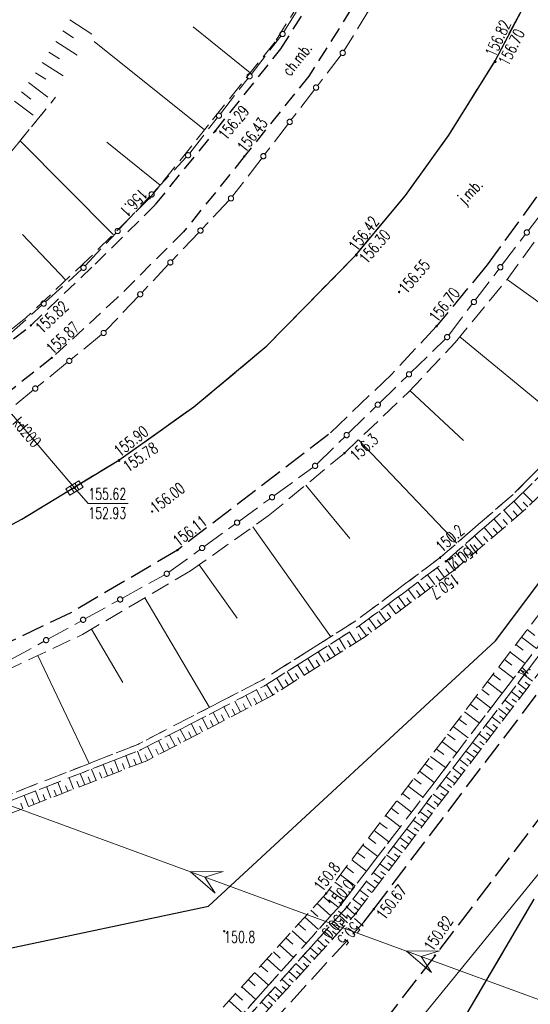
# Model space of a CAD drawing. Header units: metres. Extents: x 8430084 to 8437887, y 5768320 to 5771876.
# Tile 12 of 50: x 8433303 to 8433336, y 5770547 to 5770612. Entities that reach past the tile are written whole.
import ezdxf
from ezdxf.enums import TextEntityAlignment as Align

# ---------------------------------------------------------------- set-up
doc = ezdxf.new("R2010")
doc.units = ezdxf.units.M
doc.header["$MEASUREMENT"] = 0
for name, pattern in [('2_1', [0]), ('2_OTKC', [1.5, 1, -0.5]), ('2_OTKJ', [2, 1.5, -0.5]), ('2_OTKK', [0]), ('2_OTRK', [1.75, 1.25, -0.5]), ('2_OTRKG', [1.75, 1.25, -0.5]), ('2_OTWM', [1, 0.5, -0.5]), ('4_SUEP_A', [0]), ('4_SUKP', [0]), ('GDE', [0]), ('GUK', [2, 1.5, -0.5]), ('GUZ', [1, 0.5, -0.5])]:
    doc.linetypes.add(name, pattern=pattern)
doc.layers.get('0').update_dxf_attribs({"color": 250, "linetype": 'CONTINUOUS', "lineweight": 100})
for name, color, linetype, lineweight in [('Dzialki', 4, 'GDE', 30), ('OTK_E_T_0', 253, 'CONTINUOUS', 0), ('OTK_E_T_1', 253, 'CONTINUOUS', 0), ('OTK_L_0', 253, '2_OTKJ', 30), ('OTK_L_1', 7, '2_OTKK', 25), ('OTK_L_11', 7, 'CONTINUOUS', 18), ('OTK_L_2', 253, '2_OTKC', 30), ('OTR_L_1', 252, '2_OTRK', 18), ('OTR_T_0', 253, 'CONTINUOUS', 18), ('OTR_T_1', 253, 'CONTINUOUS', 18), ('OTW_E_T_2', 7, 'CONTINUOUS', 0), ('OTW_L_3', 7, 'CONTINUOUS', 18), ('SUEP_L_0', 1, '4_SUEP_A', 18), ('Uzytki', 253, 'GUZ', 18)]:
    doc.layers.add(name, color=color, linetype=linetype, lineweight=lineweight)
for name, color, linetype, lineweight, true_color in [('Kontury', 7, 'GUK', 18, 0x008000), ('SUK_T_1', 7, 'CONTINUOUS', 18, 0x803300), ('SUKP_E_T_0', 7, 'CONTINUOUS', 0, 0x803300), ('SUKP_L_0', 7, '4_SUKP', 18, 0x803300), ('SUKR_T_0', 7, 'CONTINUOUS', 18, 0x803300)]:
    doc.layers.add(name, color=color, linetype=linetype, lineweight=lineweight, true_color=true_color)
doc.styles.get("Standard").update_dxf_attribs({"font": 'Simplex.SHX', "width": 0.75})

# ---------------------------------------------------------------- blocks, each defined once
blk = doc.blocks.new('2_OTRN')
at = {"color": 0, "linetype": 'Continuous'}
blk.add_circle((0, 0), 0.045, dxfattribs=at)
blk = doc.blocks.new('2_OTRS')
at = {"color": 0, "linetype": 'Continuous'}
blk.add_circle((0, 0), 0.045, dxfattribs=at)
blk = doc.blocks.new('4_SUKK')
at = {"color": 0, "linetype": 'Continuous'}
for p, q in [((-0.5, -0.25), (-0.5, 0.25)), ((-0.5, 0.25), (0.5, 0.25)), ((-0.175, 0.25), (-0.175, -0.25)), ((0.175, 0.25), (0.175, -0.25)), ((0.5, 0.25), (0.5, -0.25)), ((0.5, -0.25), (-0.5, -0.25))]:
    blk.add_line(p, q, dxfattribs=at)
blk = doc.blocks.new('4_SUPS')
at = {"color": 0, "linetype": 'Continuous'}
blk.add_circle((0, 0), 0.0625, dxfattribs=at)

msp = doc.modelspace()

# ---------------------------------------------------------------- linework, layer by layer
at = {"layer": 'Dzialki'}
for p, q in [((8433334.09, 5770571.08), (8433358.62, 5770603.87)), ((8433315.4, 5770553.79), (8433334.09, 5770571.08)), ((8433316.03, 5770519.27), (8433336.61, 5770554.25)), ((8433272.61, 5770544.71), (8433315.4, 5770553.79))]:
    msp.add_line(p, q, dxfattribs=at)
at = {"layer": 'Kontury'}
msp.add_line((8433336.61, 5770554.25), (8433316.03, 5770519.27), dxfattribs=at)
at = {"layer": 'OTK_L_0', "linetype": '2_OTKJ'}
for p, q in [((8433334.04, 5770608.83), (8433336.34, 5770613.22)), ((8433331.06, 5770604.03), (8433334.04, 5770608.83)), ((8433328.23, 5770600.1), (8433331.06, 5770604.03)), ((8433325, 5770596.22), (8433328.23, 5770600.1)), ((8433336.77, 5770600), (8433333.54, 5770595.57)), ((8433319.2, 5770590.3), (8433325, 5770596.22)), ((8433333.54, 5770595.57), (8433330.25, 5770591.58)), ((8433326.16, 5770553.6), (8433356.41, 5770593.42)), ((8433330.25, 5770591.58), (8433327.31, 5770588.44)), ((8433314.45, 5770586.33), (8433319.2, 5770590.3)), ((8433360.39, 5770590.39), (8433330.15, 5770550.58)), ((8433327.31, 5770588.44), (8433323.22, 5770584.52)), ((8433309.55, 5770582.85), (8433314.45, 5770586.33)), ((8433323.22, 5770584.52), (8433313.37, 5770576.99)), ((8433303.24, 5770579.01), (8433309.55, 5770582.85)), ((8433294.15, 5770574.23), (8433303.24, 5770579.01)), ((8433313.37, 5770576.99), (8433306.44, 5770572.91)), ((8433306.44, 5770572.91), (8433296.72, 5770568.3)), ((8433325.52, 5770552.75), (8433326.16, 5770553.6)), ((8433318.05, 5770544.59), (8433325.52, 5770552.75)), ((8433330.15, 5770550.58), (8433325.4, 5770544.43))]:
    msp.add_line(p, q, dxfattribs=at)
at = {"layer": 'OTK_L_1', "linetype": '2_OTKK'}
for p, q in [((8433334.04, 5770608.83), (8433336.34, 5770613.22)), ((8433331.06, 5770604.03), (8433334.04, 5770608.83)), ((8433328.23, 5770600.1), (8433331.06, 5770604.03)), ((8433325, 5770596.22), (8433328.23, 5770600.1)), ((8433319.2, 5770590.3), (8433325, 5770596.22)), ((8433314.45, 5770586.33), (8433319.2, 5770590.3)), ((8433309.55, 5770582.85), (8433314.45, 5770586.33)), ((8433303.24, 5770579.01), (8433309.55, 5770582.85)), ((8433294.15, 5770574.23), (8433303.24, 5770579.01))]:
    msp.add_line(p, q, dxfattribs=at)
at = {"layer": 'OTK_L_11', "linetype": '2_OTKJ'}
for p, q in [((8433320.311, 5770610.764), (8433321.877, 5770613.243)), ((8433325.878, 5770612.231), (8433324.234, 5770609.544)), ((8433318.174, 5770607.992), (8433320.109, 5770610.478)), ((8433324.036, 5770609.255), (8433322.487, 5770607.238)), ((8433316.174, 5770605.423), (8433317.98, 5770607.743)), ((8433322.32, 5770607.02), (8433320.771, 5770605.003)), ((8433314.174, 5770602.854), (8433315.98, 5770605.174)), ((8433320.604, 5770604.786), (8433319.055, 5770602.768)), ((8433311.803, 5770600.28), (8433313.947, 5770602.588)), ((8433318.888, 5770602.551), (8433316.97, 5770600.053)), ((8433309.59, 5770597.897), (8433311.588, 5770600.049)), ((8433316.743, 5770599.786), (8433314.972, 5770597.913)), ((8433336.213, 5770597.8), (8433338.121, 5770600.307)), ((8433307.376, 5770595.515), (8433309.375, 5770597.666)), ((8433314.781, 5770597.711), (8433313.01, 5770595.837)), ((8433334.49, 5770595.535), (8433336.046, 5770597.58)), ((8433304.783, 5770593.164), (8433307.126, 5770595.27)), ((8433312.819, 5770595.635), (8433311.048, 5770593.762)), ((8433332.766, 5770593.27), (8433334.323, 5770595.315)), ((8433310.858, 5770593.56), (8433308.694, 5770591.271)), ((8433302.38, 5770591.004), (8433304.55, 5770592.954)), ((8433331.043, 5770591.005), (8433332.599, 5770593.05)), ((8433308.438, 5770591.033), (8433306.438, 5770589.407)), ((8433328.556, 5770588.545), (8433330.811, 5770590.744)), ((8433306.223, 5770589.232), (8433304.224, 5770587.606)), ((8433326.525, 5770586.563), (8433328.359, 5770588.352)), ((8433304.009, 5770587.431), (8433302.009, 5770585.806)), ((8433324.493, 5770584.581), (8433326.327, 5770586.37)), ((8433322.462, 5770582.599), (8433324.296, 5770584.388)), ((8433319.648, 5770580.521), (8433322.194, 5770582.374)), ((8433317.371, 5770578.864), (8433319.426, 5770580.36)), ((8433315.094, 5770577.207), (8433317.15, 5770578.703)), ((8433312.817, 5770575.55), (8433314.873, 5770577.046)), ((8433309.763, 5770573.844), (8433312.522, 5770575.363)), ((8433307.352, 5770572.517), (8433309.529, 5770573.715)), ((8433304.94, 5770571.189), (8433307.117, 5770572.388)), ((8433302.529, 5770569.862), (8433304.706, 5770571.06))]:
    msp.add_line(p, q, dxfattribs=at)
for centre in [(8433320.22, 5770610.62), (8433320.22, 5770610.62), (8433324.14, 5770609.39), (8433324.14, 5770609.39), (8433318.077, 5770607.868), (8433322.404, 5770607.129), (8433316.077, 5770605.298), (8433320.688, 5770604.894), (8433314.07, 5770602.72), (8433314.07, 5770602.72), (8433318.972, 5770602.66), (8433311.696, 5770600.165), (8433316.86, 5770599.91), (8433316.86, 5770599.91), (8433309.482, 5770597.782), (8433314.877, 5770597.812), (8433336.13, 5770597.69), (8433312.915, 5770595.736), (8433307.26, 5770595.39), (8433307.26, 5770595.39), (8433334.406, 5770595.425), (8433310.953, 5770593.661), (8433332.683, 5770593.16), (8433304.667, 5770593.059), (8433308.57, 5770591.14), (8433308.57, 5770591.14), (8433330.94, 5770590.87), (8433330.94, 5770590.87), (8433306.331, 5770589.32), (8433328.458, 5770588.448), (8433304.116, 5770587.519), (8433326.426, 5770586.466), (8433324.395, 5770584.484), (8433322.34, 5770582.48), (8433322.34, 5770582.48), (8433319.537, 5770580.44), (8433317.26, 5770578.783), (8433314.984, 5770577.126), (8433312.68, 5770575.45), (8433312.68, 5770575.45), (8433309.646, 5770573.78), (8433307.234, 5770572.452), (8433304.823, 5770571.125)]:
    msp.add_circle(centre, 0.17, dxfattribs=at)
at = {"layer": 'OTK_L_2', "linetype": '2_OTKC'}
for p, q in [((8433320.12, 5770609.66), (8433325.65, 5770618.43)), ((8433327.9, 5770617.33), (8433321.94, 5770607.88)), ((8433315.85, 5770604.3), (8433320.12, 5770609.66)), ((8433321.94, 5770607.88), (8433317.73, 5770602.64)), ((8433311.94, 5770599.5), (8433315.85, 5770604.3)), ((8433317.73, 5770602.64), (8433313.78, 5770597.73)), ((8433308.01, 5770595.62), (8433311.94, 5770599.5)), ((8433313.78, 5770597.73), (8433309.48, 5770593.45)), ((8433303.83, 5770591.63), (8433308.01, 5770595.62)), ((8433309.48, 5770593.45), (8433305.2, 5770589.52)), ((8433297.98, 5770587.06), (8433303.83, 5770591.63)), ((8433305.2, 5770589.52), (8433299.59, 5770585.09))]:
    msp.add_line(p, q, dxfattribs=at)
at = {"layer": 'OTR_L_1', "linetype": '2_OTRKG'}
for p, q in [((8433325.1, 5770618.7), (8433319.73, 5770610.1)), ((8433319.73, 5770610.1), (8433315.4, 5770604.7)), ((8433315.4, 5770604.7), (8433311.56, 5770599.92)), ((8433311.56, 5770599.92), (8433307.65, 5770596.03)), ((8433334.84, 5770594.62), (8433338.06, 5770599.06)), ((8433307.65, 5770596.03), (8433303.5, 5770592.13)), ((8433331.46, 5770590.52), (8433334.84, 5770594.62)), ((8433303.5, 5770592.13), (8433297.72, 5770587.45)), ((8433328.43, 5770587.29), (8433331.46, 5770590.52)), ((8433324.25, 5770583.31), (8433328.43, 5770587.29)), ((8433345.67, 5770584.3), (8433323.06, 5770554.62)), ((8433319.29, 5770579.22), (8433324.25, 5770583.31)), ((8433339.72, 5770583.23), (8433336.06, 5770579.68)), ((8433325, 5770553.31), (8433347.46, 5770582.87)), ((8433314.23, 5770575.64), (8433319.29, 5770579.22)), ((8433336.06, 5770579.68), (8433331.43, 5770575.71)), ((8433307.2, 5770571.5), (8433314.23, 5770575.64)), ((8433331.43, 5770575.71), (8433325.62, 5770571.36)), ((8433297.35, 5770566.84), (8433307.2, 5770571.5)), ((8433325.62, 5770571.36), (8433319.54, 5770567.52)), ((8433319.54, 5770567.52), (8433311.38, 5770563.27)), ((8433311.38, 5770563.27), (8433299.95, 5770558.84)), ((8433323.06, 5770554.62), (8433315.73, 5770546.52)), ((8433317.54, 5770545.14), (8433325, 5770553.31))]:
    msp.add_line(p, q, dxfattribs=at)
at = {"layer": 'OTR_L_1', "linetype": '2_1'}
for p, q in [((8433306.361, 5770611.55), (8433307.809, 5770610.616)), ((8433305.902, 5770610.837), (8433306.614, 5770610.378)), ((8433318.12, 5770608.092), (8433314.393, 5770611.08)), ((8433305.45, 5770610.136), (8433306.852, 5770609.232)), ((8433315.131, 5770604.365), (8433307.957, 5770610.129)), ((8433305.005, 5770609.446), (8433305.695, 5770609.001)), ((8433304.567, 5770608.767), (8433305.925, 5770607.891)), ((8433304.136, 5770608.099), (8433304.804, 5770607.668)), ((8433303.685, 5770607.456), (8433304.938, 5770606.51)), ((8433303.221, 5770606.841), (8433303.836, 5770606.376)), ((8433302.764, 5770606.237), (8433303.972, 5770605.324)), ((8433309.188, 5770597.56), (8433303.123, 5770603.657)), ((8433312.25, 5770600.778), (8433308.783, 5770603.563)), ((8433306.098, 5770594.571), (8433303.289, 5770597.56)), ((8433334.849, 5770594.633), (8433338.886, 5770591.705)), ((8433331.758, 5770590.882), (8433339.258, 5770584.699)), ((8433328.519, 5770587.385), (8433331.996, 5770584.124)), ((8433325.159, 5770584.175), (8433331.568, 5770577.444)), ((8433321.729, 5770581.231), (8433324.606, 5770577.741)), ((8433336.511, 5770580.117), (8433335.892, 5770580.755)), ((8433335.863, 5770579.511), (8433335.293, 5770580.177)), ((8433336.192, 5770579.808), (8433335.883, 5770580.125)), ((8433335.2, 5770578.943), (8433334.637, 5770579.599)), ((8433335.53, 5770579.226), (8433335.247, 5770579.556)), ((8433334.546, 5770578.382), (8433333.991, 5770579.029)), ((8433334.872, 5770578.661), (8433334.593, 5770578.987)), ((8433318.288, 5770578.511), (8433323.357, 5770571.347)), ((8433333.265, 5770577.283), (8433332.725, 5770577.913)), ((8433333.901, 5770577.829), (8433333.354, 5770578.467)), ((8433334.222, 5770578.104), (8433333.947, 5770578.426)), ((8433332.637, 5770576.745), (8433332.105, 5770577.366)), ((8433332.95, 5770577.013), (8433332.682, 5770577.326)), ((8433333.582, 5770577.555), (8433333.31, 5770577.872)), ((8433332.019, 5770576.215), (8433331.493, 5770576.827)), ((8433332.327, 5770576.479), (8433332.063, 5770576.787)), ((8433314.796, 5770576.04), (8433317.267, 5770572.548)), ((8433331.407, 5770575.693), (8433330.93, 5770576.33)), ((8433331.712, 5770575.952), (8433331.451, 5770576.256)), ((8433330.141, 5770574.745), (8433329.667, 5770575.377)), ((8433330.773, 5770575.218), (8433330.3, 5770575.849)), ((8433331.088, 5770575.454), (8433330.852, 5770575.77)), ((8433329.508, 5770574.271), (8433329.033, 5770574.905)), ((8433329.824, 5770574.508), (8433329.587, 5770574.824)), ((8433330.457, 5770574.981), (8433330.22, 5770575.297)), ((8433328.874, 5770573.796), (8433328.398, 5770574.431)), ((8433329.191, 5770574.033), (8433328.953, 5770574.351)), ((8433311.256, 5770573.889), (8433315.462, 5770566.747)), ((8433327.602, 5770572.844), (8433327.125, 5770573.481)), ((8433328.238, 5770573.32), (8433327.762, 5770573.956)), ((8433328.556, 5770573.558), (8433328.318, 5770573.876)), ((8433326.965, 5770572.367), (8433326.487, 5770573.005)), ((8433327.283, 5770572.605), (8433327.045, 5770572.924)), ((8433327.92, 5770573.082), (8433327.682, 5770573.401)), ((8433326.326, 5770571.889), (8433325.847, 5770572.528)), ((8433326.645, 5770572.128), (8433326.406, 5770572.447)), ((8433307.781, 5770571.842), (8433309.828, 5770568.366)), ((8433325.011, 5770570.975), (8433324.581, 5770571.656)), ((8433325.351, 5770571.19), (8433325.136, 5770571.531)), ((8433325.686, 5770571.41), (8433325.206, 5770572.051)), ((8433326.006, 5770571.649), (8433325.767, 5770571.969)), ((8433336.155, 5770571.81), (8433336.643, 5770571.439)), ((8433324.331, 5770570.546), (8433323.902, 5770571.225)), ((8433324.671, 5770570.761), (8433324.456, 5770571.1)), ((8433335.784, 5770571.323), (8433336.759, 5770570.58)), ((8433322.974, 5770569.689), (8433322.546, 5770570.366)), ((8433323.313, 5770569.903), (8433323.099, 5770570.242)), ((8433323.652, 5770570.117), (8433323.224, 5770570.795)), ((8433323.991, 5770570.331), (8433323.777, 5770570.671)), ((8433335.042, 5770570.349), (8433336.016, 5770569.607)), ((8433335.413, 5770570.836), (8433335.9, 5770570.464)), ((8433304.291, 5770570.124), (8433307.62, 5770563.088)), ((8433322.297, 5770569.261), (8433321.869, 5770569.938)), ((8433322.635, 5770569.475), (8433322.421, 5770569.813)), ((8433334.671, 5770569.862), (8433335.158, 5770569.491)), ((8433320.945, 5770568.407), (8433320.518, 5770569.082)), ((8433321.282, 5770568.62), (8433321.069, 5770568.958)), ((8433321.62, 5770568.834), (8433321.193, 5770569.51)), ((8433321.958, 5770569.047), (8433321.745, 5770569.385)), ((8433334.3, 5770569.375), (8433335.273, 5770568.634)), ((8433320.27, 5770567.981), (8433319.844, 5770568.655)), ((8433320.607, 5770568.194), (8433320.394, 5770568.531)), ((8433333.56, 5770568.403), (8433334.532, 5770567.662)), ((8433333.93, 5770568.889), (8433334.416, 5770568.519)), ((8433336.087, 5770567.901), (8433335.538, 5770568.319)), ((8433336.503, 5770568.45), (8433335.955, 5770568.866)), ((8433336.295, 5770568.176), (8433336.021, 5770568.384)), ((8433318.894, 5770567.183), (8433318.527, 5770567.888)), ((8433319.246, 5770567.367), (8433319.062, 5770567.719)), ((8433319.596, 5770567.555), (8433319.171, 5770568.229)), ((8433319.933, 5770567.768), (8433319.72, 5770568.105)), ((8433333.19, 5770567.917), (8433333.675, 5770567.547)), ((8433335.669, 5770567.352), (8433335.119, 5770567.77)), ((8433335.878, 5770567.627), (8433335.603, 5770567.836)), ((8433317.483, 5770566.449), (8433317.115, 5770567.156)), ((8433318.189, 5770566.816), (8433317.822, 5770567.522)), ((8433318.542, 5770567), (8433318.358, 5770567.353)), ((8433332.82, 5770567.432), (8433333.791, 5770566.692)), ((8433335.251, 5770566.802), (8433334.7, 5770567.221)), ((8433335.46, 5770567.077), (8433335.185, 5770567.286)), ((8433316.068, 5770565.712), (8433315.698, 5770566.421)), ((8433316.776, 5770566.081), (8433316.407, 5770566.789)), ((8433317.13, 5770566.265), (8433316.946, 5770566.619)), ((8433317.837, 5770566.633), (8433317.653, 5770566.986)), ((8433332.08, 5770566.461), (8433333.051, 5770565.722)), ((8433332.45, 5770566.946), (8433332.935, 5770566.576)), ((8433334.832, 5770566.25), (8433334.28, 5770566.67)), ((8433335.042, 5770566.526), (8433334.766, 5770566.736)), ((8433315.358, 5770565.342), (8433314.988, 5770566.053)), ((8433315.713, 5770565.527), (8433315.528, 5770565.882)), ((8433316.422, 5770565.896), (8433316.238, 5770566.251)), ((8433331.711, 5770565.976), (8433332.196, 5770565.607)), ((8433334.412, 5770565.697), (8433333.858, 5770566.118)), ((8433334.622, 5770565.974), (8433334.346, 5770566.184)), ((8433313.935, 5770564.601), (8433313.563, 5770565.314)), ((8433314.291, 5770564.786), (8433314.105, 5770565.142)), ((8433314.647, 5770564.972), (8433314.276, 5770565.684)), ((8433315.003, 5770565.157), (8433314.817, 5770565.513)), ((8433331.342, 5770565.491), (8433332.311, 5770564.753)), ((8433333.991, 5770565.143), (8433333.436, 5770565.565)), ((8433333.78, 5770564.866), (8433333.503, 5770565.077)), ((8433334.202, 5770565.42), (8433333.925, 5770565.631)), ((8433312.506, 5770563.857), (8433312.133, 5770564.572)), ((8433313.221, 5770564.229), (8433312.849, 5770564.943)), ((8433313.578, 5770564.415), (8433313.392, 5770564.772)), ((8433330.604, 5770564.523), (8433331.572, 5770563.785)), ((8433330.973, 5770565.007), (8433331.457, 5770564.638)), ((8433333.147, 5770564.032), (8433332.59, 5770564.455)), ((8433333.569, 5770564.588), (8433333.013, 5770565.011)), ((8433333.358, 5770564.31), (8433333.08, 5770564.522)), ((8433311.057, 5770563.145), (8433310.766, 5770563.894)), ((8433311.79, 5770563.483), (8433311.416, 5770564.201)), ((8433312.148, 5770563.67), (8433311.962, 5770564.028)), ((8433312.864, 5770564.043), (8433312.678, 5770564.4)), ((8433330.235, 5770564.039), (8433330.719, 5770563.67)), ((8433332.723, 5770563.475), (8433332.165, 5770563.899)), ((8433332.935, 5770563.753), (8433332.656, 5770563.965)), ((8433309.561, 5770562.565), (8433309.272, 5770563.31)), ((8433310.307, 5770562.854), (8433310.018, 5770563.602)), ((8433310.682, 5770562.999), (8433310.537, 5770563.374)), ((8433311.431, 5770563.297), (8433311.244, 5770563.656)), ((8433329.866, 5770563.555), (8433330.834, 5770562.818)), ((8433332.299, 5770562.916), (8433331.739, 5770563.341)), ((8433332.511, 5770563.195), (8433332.232, 5770563.408)), ((8433308.075, 5770561.989), (8433307.788, 5770562.729)), ((8433308.446, 5770562.133), (8433308.302, 5770562.503)), ((8433308.817, 5770562.277), (8433308.529, 5770563.019)), ((8433309.188, 5770562.421), (8433309.044, 5770562.792)), ((8433309.934, 5770562.709), (8433309.789, 5770563.082)), ((8433329.13, 5770562.588), (8433330.097, 5770561.851)), ((8433329.498, 5770563.071), (8433329.982, 5770562.703)), ((8433331.873, 5770562.356), (8433331.313, 5770562.782)), ((8433332.086, 5770562.636), (8433331.806, 5770562.849)), ((8433305.866, 5770561.133), (8433305.582, 5770561.865)), ((8433306.6, 5770561.417), (8433306.315, 5770562.152)), ((8433306.968, 5770561.56), (8433306.825, 5770561.928)), ((8433307.336, 5770561.703), (8433307.05, 5770562.44)), ((8433307.705, 5770561.846), (8433307.562, 5770562.215)), ((8433328.762, 5770562.105), (8433329.245, 5770561.737)), ((8433331.447, 5770561.795), (8433330.885, 5770562.222)), ((8433331.66, 5770562.076), (8433331.38, 5770562.289)), ((8433304.405, 5770560.567), (8433304.123, 5770561.294)), ((8433305.134, 5770560.849), (8433304.851, 5770561.579)), ((8433305.5, 5770560.991), (8433305.358, 5770561.356)), ((8433306.232, 5770561.275), (8433306.09, 5770561.642)), ((8433328.394, 5770561.622), (8433329.36, 5770560.886)), ((8433331.02, 5770561.233), (8433330.457, 5770561.661)), ((8433331.234, 5770561.514), (8433330.953, 5770561.728)), ((8433303.678, 5770560.285), (8433303.398, 5770561.01)), ((8433304.041, 5770560.426), (8433303.901, 5770560.789)), ((8433304.769, 5770560.708), (8433304.628, 5770561.072)), ((8433327.659, 5770560.657), (8433328.624, 5770559.921)), ((8433328.026, 5770561.139), (8433328.509, 5770560.771)), ((8433330.592, 5770560.67), (8433330.028, 5770561.099)), ((8433330.378, 5770560.388), (8433330.095, 5770560.602)), ((8433330.806, 5770560.952), (8433330.524, 5770561.166)), ((8433303.316, 5770560.145), (8433303.176, 5770560.506)), ((8433327.291, 5770560.174), (8433327.773, 5770559.807)), ((8433329.733, 5770559.54), (8433329.167, 5770559.97)), ((8433330.163, 5770560.105), (8433329.598, 5770560.535)), ((8433329.948, 5770559.823), (8433329.665, 5770560.038)), ((8433326.924, 5770559.692), (8433327.888, 5770558.958)), ((8433329.303, 5770558.973), (8433328.735, 5770559.404)), ((8433329.518, 5770559.256), (8433329.235, 5770559.472)), ((8433326.19, 5770558.729), (8433327.153, 5770557.995)), ((8433326.557, 5770559.21), (8433327.039, 5770558.843)), ((8433328.871, 5770558.405), (8433328.302, 5770558.837)), ((8433329.087, 5770558.689), (8433328.803, 5770558.905)), ((8433325.823, 5770558.248), (8433326.305, 5770557.881)), ((8433328.439, 5770557.836), (8433327.868, 5770558.269)), ((8433328.655, 5770558.12), (8433328.37, 5770558.337)), ((8433325.457, 5770557.766), (8433326.419, 5770557.033)), ((8433328.005, 5770557.265), (8433327.434, 5770557.699)), ((8433328.222, 5770557.55), (8433327.937, 5770557.767)), ((8433324.724, 5770556.805), (8433325.686, 5770556.072)), ((8433325.091, 5770557.285), (8433325.571, 5770556.919)), ((8433327.571, 5770556.693), (8433326.998, 5770557.128)), ((8433327.788, 5770556.979), (8433327.502, 5770557.197)), ((8433324.358, 5770556.324), (8433324.839, 5770555.958)), ((8433327.135, 5770556.121), (8433326.562, 5770556.556)), ((8433327.353, 5770556.407), (8433327.067, 5770556.625)), ((8433323.992, 5770555.844), (8433324.953, 5770555.112)), ((8433326.699, 5770555.546), (8433326.124, 5770555.983)), ((8433326.481, 5770555.259), (8433326.193, 5770555.478)), ((8433326.918, 5770555.834), (8433326.63, 5770556.052)), ((8433323.261, 5770554.884), (8433324.221, 5770554.153)), ((8433323.627, 5770555.364), (8433324.107, 5770554.998)), ((8433325.824, 5770554.395), (8433325.247, 5770554.833)), ((8433326.262, 5770554.971), (8433325.686, 5770555.409)), ((8433326.043, 5770554.683), (8433325.755, 5770554.902)), ((8433322.879, 5770554.42), (8433323.325, 5770554.017)), ((8433325.385, 5770553.817), (8433324.807, 5770554.257)), ((8433325.605, 5770554.106), (8433325.316, 5770554.326)), ((8433322.07, 5770553.526), (8433322.517, 5770553.121)), ((8433322.475, 5770553.973), (8433323.369, 5770553.165)), ((8433324.939, 5770553.243), (8433324.404, 5770553.732)), ((8433325.165, 5770553.528), (8433324.876, 5770553.748)), ((8433321.664, 5770553.077), (8433322.561, 5770552.266)), ((8433324.451, 5770552.709), (8433323.92, 5770553.194)), ((8433324.695, 5770552.976), (8433324.428, 5770553.219)), ((8433321.257, 5770552.628), (8433321.707, 5770552.221)), ((8433323.967, 5770552.179), (8433323.44, 5770552.66)), ((8433324.209, 5770552.444), (8433323.944, 5770552.685)), ((8433320.442, 5770551.727), (8433320.893, 5770551.319)), ((8433320.85, 5770552.178), (8433321.75, 5770551.363)), ((8433323.01, 5770551.131), (8433322.492, 5770551.605)), ((8433323.487, 5770551.653), (8433322.964, 5770552.131)), ((8433323.248, 5770551.392), (8433322.988, 5770551.629)), ((8433323.727, 5770551.916), (8433323.464, 5770552.155)), ((8433320.033, 5770551.275), (8433320.937, 5770550.458)), ((8433322.538, 5770550.613), (8433322.023, 5770551.083)), ((8433322.774, 5770550.872), (8433322.515, 5770551.108)), ((8433319.213, 5770550.369), (8433320.12, 5770549.548)), ((8433319.624, 5770550.823), (8433320.076, 5770550.413)), ((8433322.068, 5770550.099), (8433321.557, 5770550.566)), ((8433322.302, 5770550.356), (8433322.046, 5770550.59)), ((8433318.802, 5770549.915), (8433319.256, 5770549.504)), ((8433321.603, 5770549.589), (8433321.096, 5770550.052)), ((8433321.835, 5770549.844), (8433321.58, 5770550.076)), ((8433318.39, 5770549.46), (8433319.301, 5770548.636)), ((8433320.682, 5770548.581), (8433320.183, 5770549.037)), ((8433321.141, 5770549.083), (8433320.637, 5770549.543)), ((8433320.911, 5770548.832), (8433320.66, 5770549.06)), ((8433321.371, 5770549.336), (8433321.119, 5770549.566)), ((8433317.564, 5770548.547), (8433318.478, 5770547.72)), ((8433317.978, 5770549.004), (8433318.434, 5770548.591)), ((8433320.227, 5770548.083), (8433319.732, 5770548.535)), ((8433320.454, 5770548.331), (8433320.205, 5770548.559)), ((8433317.15, 5770548.089), (8433317.608, 5770547.675)), ((8433319.776, 5770547.588), (8433319.284, 5770548.037)), ((8433320.001, 5770547.835), (8433319.754, 5770548.06)), ((8433316.735, 5770547.631), (8433317.652, 5770546.801)), ((8433319.328, 5770547.098), (8433318.84, 5770547.543)), ((8433319.551, 5770547.343), (8433319.306, 5770547.566))]:
    msp.add_line(p, q, dxfattribs=at)
at = {"layer": 'OTR_L_1', "linetype": '2_OTRK'}
for p, q in [((8433301.83, 5770602.07), (8433305.44, 5770606.5)), ((8433338.72, 5770584.1), (8433335.23, 5770580.62)), ((8433335.41, 5770580.28), (8433339.02, 5770583.84)), ((8433324.02, 5770553.89), (8433346.62, 5770583.5)), ((8433346.94, 5770583.26), (8433324.42, 5770553.75)), ((8433335.23, 5770580.62), (8433330.48, 5770576.5)), ((8433330.85, 5770576.26), (8433335.41, 5770580.28)), ((8433330.48, 5770576.5), (8433324.99, 5770572.38)), ((8433325.22, 5770572.06), (8433330.85, 5770576.26)), ((8433324.99, 5770572.38), (8433318.89, 5770568.52)), ((8433319.11, 5770568.19), (8433325.22, 5770572.06)), ((8433318.89, 5770568.52), (8433310.79, 5770564.33)), ((8433311.01, 5770563.99), (8433319.11, 5770568.19)), ((8433310.79, 5770564.33), (8433299.61, 5770559.95)), ((8433299.72, 5770559.57), (8433311.01, 5770563.99)), ((8433316.78, 5770545.83), (8433324.02, 5770553.89)), ((8433324.42, 5770553.75), (8433317.03, 5770545.53))]:
    msp.add_line(p, q, dxfattribs=at)
at = {"layer": 'OTW_L_3', "linetype": '2_OTWM'}
for p, q in [((8433305.44, 5770606.5), (8433301.83, 5770602.07)), ((8433338.72, 5770584.1), (8433335.23, 5770580.62)), ((8433335.41, 5770580.28), (8433339.02, 5770583.84)), ((8433324.02, 5770553.89), (8433346.62, 5770583.5)), ((8433346.94, 5770583.26), (8433324.42, 5770553.75)), ((8433335.23, 5770580.62), (8433330.48, 5770576.5)), ((8433330.85, 5770576.26), (8433335.41, 5770580.28)), ((8433330.48, 5770576.5), (8433324.99, 5770572.38)), ((8433325.22, 5770572.06), (8433330.85, 5770576.26)), ((8433324.99, 5770572.38), (8433318.89, 5770568.52)), ((8433319.11, 5770568.19), (8433325.22, 5770572.06)), ((8433318.89, 5770568.52), (8433310.79, 5770564.33)), ((8433311.01, 5770563.99), (8433319.11, 5770568.19)), ((8433310.79, 5770564.33), (8433299.61, 5770559.95)), ((8433299.72, 5770559.57), (8433311.01, 5770563.99)), ((8433316.78, 5770545.83), (8433324.02, 5770553.89)), ((8433324.42, 5770553.75), (8433317.03, 5770545.53))]:
    msp.add_line(p, q, dxfattribs=at)
at = {"layer": 'SUEP_L_0', "linetype": '4_SUEP_A'}
for p, q in [((8433328.9, 5770546.09), (8433347.93, 5770569.46)), ((8433300.135, 5770561.197), (8433314.218, 5770556.032)), ((8433316.354, 5770556.048), (8433314.218, 5770556.032)), ((8433314.218, 5770556.032), (8433328.301, 5770550.867)), ((8433314.218, 5770556.032), (8433315.838, 5770554.64)), ((8433316.354, 5770556.048), (8433315.157, 5770555.688)), ((8433315.157, 5770555.688), (8433315.838, 5770554.64)), ((8433330.437, 5770550.883), (8433328.301, 5770550.867)), ((8433328.301, 5770550.867), (8433342.384, 5770545.702)), ((8433328.301, 5770550.867), (8433329.92, 5770549.475)), ((8433330.437, 5770550.883), (8433329.24, 5770550.523)), ((8433329.24, 5770550.523), (8433329.92, 5770549.475))]:
    msp.add_line(p, q, dxfattribs=at)
at = {"layer": 'SUKP_L_0', "linetype": '4_SUKP'}
msp.add_line((8433298.08, 5770591.13), (8433306.67, 5770581.04), dxfattribs=at)
at = {"layer": 'SUKR_T_0', "linetype": 'Continuous', "lineweight": 0}
for p, q in [((8433306.67, 5770581.04), (8433307.568, 5770580.029)), ((8433307.568, 5770580.029), (8433310.174, 5770580.029))]:
    msp.add_line(p, q, dxfattribs=at)
at = {"layer": 'Uzytki'}
msp.add_line((8433336.61, 5770554.25), (8433316.03, 5770519.27), dxfattribs=at)

# ---------------------------------------------------------------- block references
at = {"layer": 'OTR_T_0'}
for p in [(8433334.04, 5770608.83), (8433334.08, 5770608.8), (8433315.85, 5770604.3), (8433317.73, 5770602.64), (8433325, 5770596.22), (8433325.04, 5770596.19), (8433327.81, 5770593.81), (8433303.83, 5770591.63), (8433330.25, 5770591.58), (8433305.2, 5770589.52), (8433309.55, 5770582.85), (8433309.58, 5770582.81), (8433311.73, 5770579.5), (8433313.37, 5770576.99), (8433326.16, 5770553.6), (8433330.15, 5770550.58)]:
    msp.add_blockref('2_OTRS', p, dxfattribs=at)
at = {"layer": 'OTR_T_1'}
for p in [(8433311.56, 5770599.92), (8433324.25, 5770583.31), (8433330.48, 5770576.5), (8433330.85, 5770576.26), (8433331.43, 5770575.71), (8433323.06, 5770554.62), (8433324.02, 5770553.89), (8433324.42, 5770553.75), (8433325, 5770553.31), (8433316.42, 5770552.16)]:
    msp.add_blockref('2_OTRN', p, dxfattribs=at)
at = {"layer": 'SUK_T_1', "rotation": 31.69061973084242}
msp.add_blockref('4_SUKK', (8433306.67, 5770581.04), dxfattribs=at)
at = {"layer": 'SUKR_T_0'}
msp.add_blockref('4_SUPS', (8433306.67, 5770581.04), dxfattribs=at)

# ---------------------------------------------------------------- texts
at = {"layer": 'OTK_E_T_0', "lineweight": 9, "width": 0.7}
msp.add_text('j.mb.', height=0.75, rotation=45.83031, dxfattribs=at).set_placement((8433332.51, 5770600.295), align=Align.MIDDLE)
at = {"layer": 'OTK_E_T_1', "lineweight": 9, "width": 0.7}
msp.add_text('ch.mb.', height=0.75, rotation=51.17018, dxfattribs=at).set_placement((8433321.159, 5770608.989), align=Align.MIDDLE)
at = {"layer": 'OTR_T_0', "lineweight": 9, "width": 0.7}
for s, rotation, p in [('156.82', 64.93692, (8433334.062, 5770609.05)), ('156.70', 62.99308, (8433334.905, 5770608.488)), ('156.29', 50.83479, (8433316.546, 5770603.649)), ('156.43', 52.32192, (8433317.787, 5770602.842)), ('156.42', 52.57616, (8433325.053, 5770596.409)), ('156.30', 49.57391, (8433325.703, 5770595.589)), ('156.55', 49.46086, (8433328.28, 5770593.641)), ('156.70', 51.65108, (8433330.281, 5770591.771)), ('155.82', 43.49256, (8433304.553, 5770591.046)), ('155.87', 42.90877, (8433305.252, 5770589.698)), ('155.90', 38.03794, (8433309.615, 5770583.036)), ('155.78', 34.94567, (8433310.166, 5770582.037)), ('156.00', 37.606, (8433311.977, 5770579.353)), ('156.11', 38.21102, (8433313.45, 5770577.181))]:
    msp.add_text(s, height=0.75, rotation=rotation, dxfattribs=at).set_placement(p)
for s, rotation, p in [('150.67', 52.67954, (8433326.561, 5770553.064)), ('150.82', 55.79728, (8433329.679, 5770550.994))]:
    msp.add_text(s, height=0.75, rotation=rotation, dxfattribs=at).set_placement(p, align=Align.MIDDLE_LEFT)
at = {"layer": 'OTR_T_1', "lineweight": 9, "width": 0.7}
for s, rotation, p in [('156.1', 226.34788, (8433310.966, 5770600.614)), ('156.3', 42.80675, (8433325.04, 5770582.726)), ('150.2', 41.30862, (8433330.603, 5770576.812)), ('150.2', 215.90972, (8433332.631, 5770577.495)), ('150.7', 215.71995, (8433331.395, 5770575.527))]:
    msp.add_text(s, height=0.75, rotation=rotation, dxfattribs=at).set_placement(p)
for s, rotation, p in [('150.8', 52.38811, (8433322.496, 5770554.905)), ('150.0', 51.49352, (8433323.381, 5770553.784)), ('150.0', 229.74052, (8433324.312, 5770553.414)), ('150.5', 228.08469, (8433325.358, 5770552.922))]:
    msp.add_text(s, height=0.75, rotation=rotation, dxfattribs=at).set_placement(p, align=Align.MIDDLE_LEFT)
msp.add_text('150.8', height=0.75, dxfattribs=at).set_placement((8433316.42, 5770552.16), align=Align.TOP_LEFT)
at = {"layer": 'OTW_E_T_2', "lineweight": 9, "width": 0.7}
msp.add_text('w.', height=0.75, rotation=56.30993, dxfattribs=at).set_placement((8433335.907, 5770569.186), align=Align.MIDDLE)
at = {"layer": 'SUKP_E_T_0', "lineweight": 9, "width": 0.7}
msp.add_text('kd200', height=0.75, rotation=310.40901, dxfattribs=at).set_placement((8433303.578, 5770584.672), align=Align.MIDDLE)
at = {"layer": 'SUKR_T_0', "lineweight": 9, "width": 0.7}
for s, p in [('155.62', (8433307.568, 5770581.029)), ('152.93', (8433307.568, 5770579.779))]:
    msp.add_text(s, height=0.75, dxfattribs=at).set_placement(p, align=Align.TOP_LEFT)

doc.saveas('drawing.dxf')
